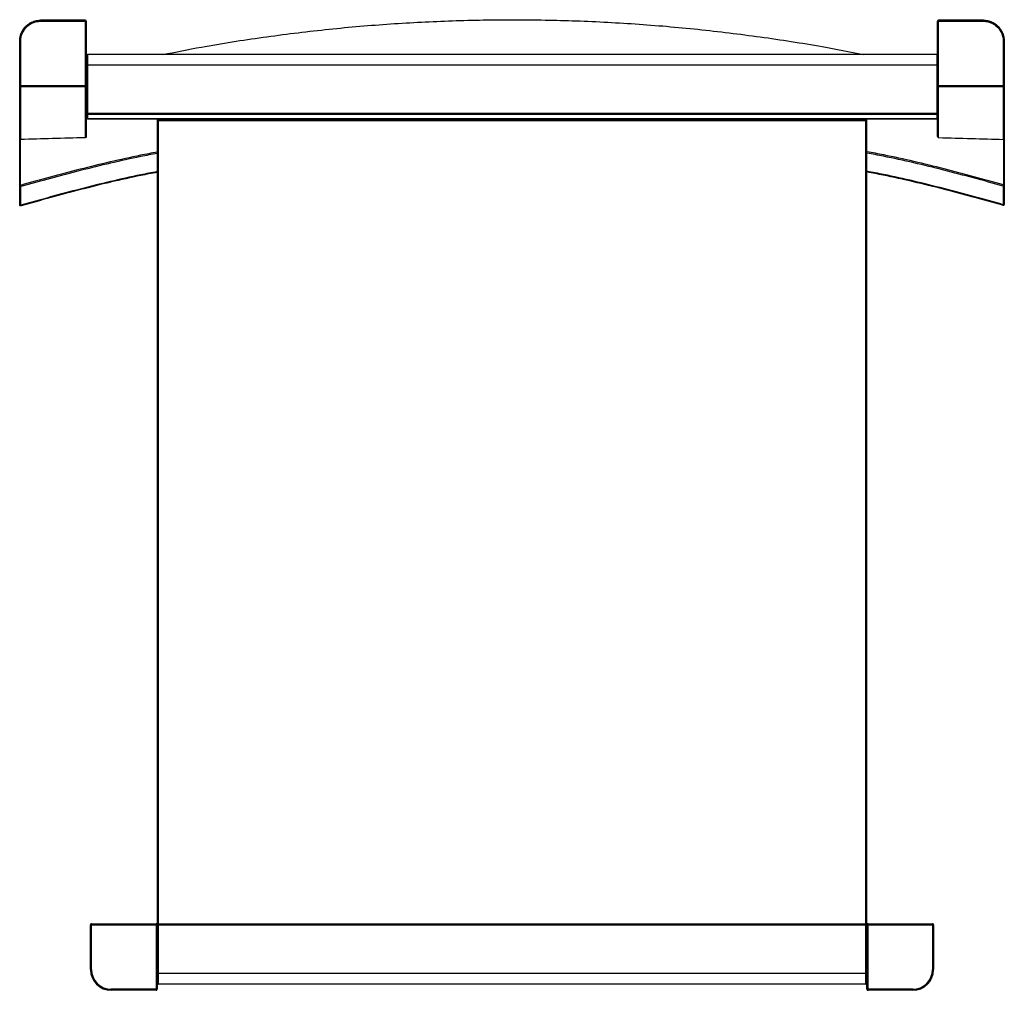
# Paper-space layout '_Back' of a CAD drawing. Header units: millimetres. Extents: x -236 to 236, y -233 to 233.
import ezdxf

# ---------------------------------------------------------------- set-up
doc = ezdxf.new("R2010")
doc.units = ezdxf.units.MM

psp = doc.layouts.new('_Back')

# ---------------------------------------------------------------- linework, layer by layer
at = {"color": 7, "linetype": 'Continuous', "lineweight": 25}
for p, q in [((-204.99, 232.79), (-226.49, 232.79)), ((-226.49, 232.79), (-226.49, 232.29)), ((-226.49, 232.29), (-204.49, 232.29)), ((-204.99, 232.79), (-204.99, 176.4)), ((-204.49, 232.29), (-204.49, 188.13)), ((204.45, 232.29), (226.45, 232.29)), ((204.45, 187.96), (204.45, 232.29)), ((226.45, 232.79), (204.95, 232.79)), ((204.95, 176.43), (204.95, 232.79)), ((226.45, 232.29), (226.45, 232.79)), ((-236.49, 222.79), (-235.99, 222.79)), ((-236.49, 176.02), (-236.49, 222.79)), ((-235.99, 175.52), (-235.99, 222.79)), ((235.95, 222.79), (236.45, 222.79)), ((235.95, 222.79), (235.95, 175.55)), ((236.45, 222.79), (236.45, 176.05)), ((-204.49, 215.78), (-204.49, 211.44)), ((204.03, 216.28), (-203.99, 216.28)), ((-203.99, 216.28), (-203.99, 185.39)), ((204.03, 216.28), (204.03, 185.39)), ((-203.99, 211.45), (204.03, 211.45)), ((-204.49, 201.28), (-236.49, 201.28)), ((-204.99, 200.78), (-235.99, 200.78)), ((-204.49, 201.1), (-204.49, 185.89)), ((236.45, 201.28), (204.45, 201.28)), ((235.95, 200.78), (204.95, 200.78)), ((-204.49, 187.6), (-204.49, 185.89)), ((-204.49, 185.8), (-204.49, 176.9)), ((204.03, 187.97), (-203.99, 187.97)), ((204.03, 187.45), (-203.99, 187.45)), ((-203.99, 185.39), (204.03, 185.39)), ((204.03, 185.39), (-203.99, 185.39)), ((-170.48, 184.86), (-170.48, -200.97)), ((170.02, 185.36), (-169.98, 185.36)), ((-169.98, 185.36), (-169.98, -230.07)), ((170.02, 185.36), (-169.98, 185.36)), ((170.02, 184.97), (-169.98, 184.97)), ((170.02, -230.07), (170.02, 185.36)), ((170.52, -200.97), (170.52, 184.86)), ((204.45, 176.93), (204.45, 185.65)), ((170.02, 184.46), (-169.98, 184.46)), ((-236.49, 144.11), (-236.49, 175.85)), ((-236.13, 153.51), (-236.13, 175.55)), ((236.13, 175.59), (236.13, 153.77)), ((236.49, 175.88), (236.49, 144.38)), ((-235.99, 143.96), (-235.99, 152.9)), ((235.99, 153.16), (235.99, 144.22)), ((-202.48, -223.07), (-202.48, -201.57)), ((-202.48, -201.57), (202.52, -201.57)), ((-201.98, -223.07), (-201.98, -201.07)), ((-201.98, -201.07), (-170.98, -201.07)), ((-170.98, -201.07), (-170.98, -233.07)), ((-170.48, -201.57), (-170.48, -232.57)), ((-169.98, -201.07), (170.02, -201.07)), ((170.52, -200.97), (170.52, -200.97)), ((170.52, -232.57), (170.52, -201.57)), ((171.02, -233.07), (171.02, -201.07)), ((171.02, -201.07), (202.02, -201.07)), ((202.02, -201.07), (202.02, -223.07)), ((202.52, -201.57), (202.52, -223.07)), ((-201.98, -223.07), (-202.48, -223.07)), ((170.52, -225.07), (-170.48, -225.07)), ((202.52, -223.07), (202.02, -223.07)), ((170.02, -230.07), (-169.98, -230.07)), ((-192.48, -233.07), (-192.48, -232.57)), ((-170.48, -232.57), (-192.48, -232.57)), ((-170.98, -233.07), (-192.48, -233.07)), ((192.52, -232.57), (170.52, -232.57)), ((192.52, -233.07), (171.02, -233.07)), ((192.52, -232.57), (192.52, -233.07))]:
    psp.add_line(p, q, dxfattribs=at)
for centre, radius, start, end in [((-204.99, 232.29), 0.5, 0, 90), ((204.95, 232.29), 0.5, 90, 180), ((-203.99, 215.78), 0.5, 90, 180), ((204.03, 215.78), 0.5, 31.1628, 90), ((-204.11, 207.86), 3.6, 88.0109, 95.9867), ((204.08, 203.35), 8.1, 87.3535, 90.3852), ((-235.99, 201.28), 0.5, 180.0175, 270.0175), ((-204.99, 201.28), 0.5, 269.9825, 359.9825), ((204.95, 201.28), 0.5, 180.0175, 270.0175), ((235.95, 201.28), 0.5, 269.9825, 359.9825), ((-204.11, 184.37), 3.6, 88.0109, 95.9867), ((-203.99, 187.95), 0.5, 180.0175, 270.0175), ((-203.99, 185.89), 0.5, 180.0175, 270.0175), ((-169.98, 184.86), 0.5, 89.9825, 179.9825), ((-169.98, 184.47), 0.5, 89.9825, 179.9825), ((-170.11, 188.05), 3.6, 264.0133, 271.9891), ((170.02, 184.86), 0.5, 0.0175, 90.0175), ((170.02, 184.47), 0.5, 0.0175, 90.0175), ((170.14, 188.05), 3.6, 268.0109, 275.9867), ((204.08, 179.67), 8.3, 87.4602, 90.3607), ((204.03, 187.95), 0.5, 269.991, 336.9287), ((204.03, 185.89), 0.5, 269.991, 336.9287), ((-170.98, -201.57), 0.5, 0, 90), ((-169.98, -200.97), 0.5, 180, 216.7519), ((-170.11, -197.39), 3.6, 264.0133, 271.9891), ((-169.98, -201.57), 0.5, 90, 180), ((170.13, -196.68), 4.31, 268.472, 275.0858), ((170.02, -201.57), 0.5, 0, 90), ((171.02, -201.57), 0.5, 90, 180), ((-192.48, -223.07), 10, 180, 270), ((-192.48, -223.07), 9.5, 180, 270), ((192.52, -223.07), 10, 270, 360), ((192.52, -223.07), 9.5, 270, 0), ((-169.98, -229.57), 0.5, 180, 270), ((170.02, -229.57), 0.5, 270, 360)]:
    psp.add_arc(centre, radius, start, end, dxfattribs=at)
for points, knots in [([(-236.49, 222.79), (-236.49, 222.89), (-236.49, 223.09), (-236.47, 223.38), (-236.45, 223.67), (-236.42, 223.95), (-236.39, 224.23), (-236.34, 224.5), (-236.29, 224.77), (-236.24, 225.03), (-236.17, 225.29), (-236.1, 225.54), (-236.03, 225.79), (-235.95, 226.03), (-235.87, 226.27), (-235.78, 226.5), (-235.68, 226.72), (-235.59, 226.94), (-235.49, 227.16), (-235.38, 227.37), (-235.27, 227.57), (-235.16, 227.77), (-235.05, 227.96), (-234.94, 228.15), (-234.82, 228.33), (-234.7, 228.5), (-234.58, 228.68), (-234.45, 228.84), (-234.33, 229), (-234.2, 229.16), (-234.08, 229.31), (-233.95, 229.45), (-233.82, 229.59), (-233.69, 229.73), (-233.45, 229.98), (-233.07, 230.33), (-232.54, 230.76), (-232, 231.15), (-231.43, 231.5), (-230.84, 231.81), (-230.24, 232.07), (-229.63, 232.3), (-229, 232.48), (-228.38, 232.62), (-227.75, 232.72), (-227.12, 232.78), (-226.7, 232.79), (-226.49, 232.79)], [0, 0, 0, 0, 0.018943, 0.037609, 0.056004, 0.074135, 0.092006, 0.109623, 0.126991, 0.144114, 0.160997, 0.177641, 0.194052, 0.210232, 0.226184, 0.24191, 0.257413, 0.272694, 0.287757, 0.302602, 0.317231, 0.331647, 0.345849, 0.35984, 0.373621, 0.387192, 0.400555, 0.41371, 0.426659, 0.439401, 0.451937, 0.464268, 0.476393, 0.488314, 0.500031, 0.543485, 0.586532, 0.629225, 0.671612, 0.713737, 0.755645, 0.797213, 0.838386, 0.879211, 0.919727, 0.959977, 1, 1, 1, 1]), ([(-235.99, 222.79), (-235.99, 224.03), (-235.74, 225.28), (-234.79, 227.58), (-234.09, 228.63), (-232.33, 230.39), (-231.27, 231.09), (-228.98, 232.05), (-227.73, 232.3), (-226.49, 232.29)], [0, 0, 0, 0, 0.25, 0.25, 0.5, 0.5, 0.75, 0.75, 1, 1, 1, 1]), ([(-167.83, 216.28), (-161.63, 217.53), (-145.64, 220.74), (-119.58, 224.77), (-89.87, 228.47), (-60.16, 231.07), (-30.51, 232.66), (-0.79, 233.21), (29.13, 232.74), (59.19, 231.21), (89.33, 228.62), (119.28, 224.94), (145.78, 220.88), (162.18, 217.6), (168.76, 216.28)], [0, 0, 0, 0, 0.056005, 0.144658, 0.23355, 0.321032, 0.408631, 0.496289, 0.583948, 0.673338, 0.762608, 0.851697, 0.940546, 1, 1, 1, 1]), ([(226.45, 232.79), (226.56, 232.79), (226.78, 232.79), (227.1, 232.77), (227.43, 232.75), (227.76, 232.71), (228.09, 232.66), (228.42, 232.6), (228.74, 232.53), (229.07, 232.45), (229.39, 232.35), (229.72, 232.25), (230.04, 232.13), (230.35, 232), (230.67, 231.86), (230.98, 231.71), (231.28, 231.55), (231.58, 231.38), (231.88, 231.19), (232.17, 231), (232.45, 230.79), (232.73, 230.58), (233, 230.35), (233.27, 230.11), (233.53, 229.85), (233.81, 229.57), (234.09, 229.25), (234.37, 228.9), (234.64, 228.54), (234.9, 228.14), (235.15, 227.73), (235.39, 227.28), (235.61, 226.81), (235.81, 226.31), (235.99, 225.79), (236.15, 225.24), (236.28, 224.66), (236.37, 224.06), (236.44, 223.43), (236.44, 223.01), (236.45, 222.79)], [0, 0, 0, 0, 0.020857, 0.041771, 0.062748, 0.083792, 0.104911, 0.126108, 0.147391, 0.168764, 0.190235, 0.211809, 0.233494, 0.255293, 0.277164, 0.29909, 0.321078, 0.343136, 0.365269, 0.387483, 0.409786, 0.432185, 0.454686, 0.477297, 0.500026, 0.526069, 0.553104, 0.581134, 0.610164, 0.640202, 0.671259, 0.703346, 0.736481, 0.770682, 0.805973, 0.842382, 0.879943, 0.918697, 0.958696, 1, 1, 1, 1]), ([(226.45, 232.29), (227.69, 232.3), (228.94, 232.05), (231.23, 231.09), (232.29, 230.39), (234.05, 228.63), (234.75, 227.58), (235.7, 225.28), (235.95, 224.03), (235.95, 222.79)], [0, 0, 0, 0, 0.25, 0.25, 0.5, 0.5, 0.75, 0.75, 1, 1, 1, 1]), ([(236.45, 199.78), (236.45, 199.77), (236.48, 199.71), (236.49, 199.65), (236.49, 199.6)], [0, 0, 0, 0, 0.169851, 1, 1, 1, 1]), ([(-169.97, 185.35), (-170.04, 185.35), (-170.17, 185.33), (-170.34, 185.22), (-170.45, 185.05), (-170.47, 184.92), (-170.48, 184.85)], [0, 0, 0, 0, 0.25001, 0.500001, 0.749895, 1, 1, 1, 1]), ([(170.52, 184.85), (170.51, 184.92), (170.49, 185.05), (170.38, 185.22), (170.21, 185.33), (170.08, 185.35), (170.01, 185.35)], [0, 0, 0, 0, 0.250103, 0.499999, 0.749984, 1, 1, 1, 1]), ([(-236.49, 176.02), (-236.49, 175.96), (-236.48, 175.9), (-236.43, 175.78), (-236.39, 175.72), (-236.29, 175.62), (-236.23, 175.58), (-236.11, 175.53), (-236.05, 175.52), (-235.99, 175.52)], [0, 0, 0, 0, 0.25, 0.25, 0.5, 0.5, 0.75, 0.75, 1, 1, 1, 1]), ([(-204.49, 176.9), (-204.49, 176.85), (-204.5, 176.78), (-204.55, 176.66), (-204.59, 176.6), (-204.68, 176.5), (-204.74, 176.46), (-204.87, 176.42), (-204.93, 176.4), (-204.99, 176.4)], [0, 0, 0, 0, 0.25, 0.25, 0.5, 0.5, 0.75, 0.75, 1, 1, 1, 1]), ([(204.45, 176.93), (204.45, 176.87), (204.46, 176.81), (204.51, 176.68), (204.55, 176.62), (204.64, 176.53), (204.7, 176.49), (204.83, 176.44), (204.89, 176.43), (204.95, 176.43)], [0, 0, 0, 0, 0.25, 0.25, 0.5, 0.5, 0.75, 0.75, 1, 1, 1, 1]), ([(236.45, 176.05), (236.45, 175.99), (236.44, 175.93), (236.39, 175.8), (236.35, 175.75), (236.25, 175.65), (236.19, 175.61), (236.07, 175.56), (236.01, 175.55), (235.95, 175.55)], [0, 0, 0, 0, 0.25, 0.25, 0.5, 0.5, 0.75, 0.75, 1, 1, 1, 1]), ([(-170.48, 169.48), (-173.14, 168.97), (-185.56, 166.59), (-207.5, 161.38), (-226.6, 156.13), (-236.13, 153.51)], [0, 0, 0, 0, 0.119907, 0.560989, 1, 1, 1, 1]), ([(-170.48, 168.84), (-173.1, 168.34), (-185.48, 165.96), (-207.37, 160.77), (-226.47, 155.52), (-235.99, 152.9)], [0, 0, 0, 0, 0.118519, 0.560296, 1, 1, 1, 1]), ([(236.13, 153.77), (226.62, 156.37), (207.55, 161.59), (185.63, 166.77), (173.2, 169.14), (170.52, 169.65)], [0, 0, 0, 0, 0.438445, 0.878955, 1, 1, 1, 1]), ([(235.99, 153.16), (226.48, 155.76), (207.43, 160.98), (185.55, 166.15), (173.16, 168.51), (170.52, 169.01)], [0, 0, 0, 0, 0.439134, 0.880335, 1, 1, 1, 1]), ([(-170.48, 160.09), (-173.11, 159.58), (-185.51, 157.17), (-207.4, 151.91), (-226.47, 146.61), (-235.99, 143.96)], [0, 0, 0, 0, 0.119074, 0.560597, 1, 1, 1, 1]), ([(-170.48, 159.76), (-173.08, 159.25), (-185.43, 156.86), (-207.27, 151.61), (-226.33, 146.31), (-235.84, 143.66)], [0, 0, 0, 0, 0.117665, 0.559894, 1, 1, 1, 1]), ([(235.99, 144.22), (226.49, 146.85), (207.45, 152.13), (185.57, 157.36), (173.18, 159.75), (170.52, 160.26)], [0, 0, 0, 0, 0.438837, 0.879787, 1, 1, 1, 1]), ([(235.84, 143.92), (226.35, 146.55), (207.32, 151.82), (185.49, 157.04), (173.14, 159.43), (170.52, 159.93)], [0, 0, 0, 0, 0.439535, 0.881187, 1, 1, 1, 1]), ([(-236.13, 153.51), (-236.16, 153.5), (-236.2, 153.49), (-236.24, 153.47), (-236.29, 153.44), (-236.34, 153.4), (-236.4, 153.33), (-236.45, 153.25), (-236.48, 153.15), (-236.49, 153.09), (-236.49, 153.06)], [0, 0, 0, 0, 0.119302, 0.200587, 0.243648, 0.383069, 0.500256, 0.686685, 0.849844, 1, 1, 1, 1]), ([(-236.49, 153.06), (-236.49, 153.04), (-236.48, 153.02), (-236.43, 152.98), (-236.39, 152.96), (-236.29, 152.93), (-236.23, 152.92), (-236.11, 152.9), (-236.05, 152.9), (-235.99, 152.9)], [0, 0, 0, 0, 0.25, 0.25, 0.5, 0.5, 0.75, 0.75, 1, 1, 1, 1]), ([(-236.13, 153.51), (-236.13, 153.49), (-236.13, 153.46), (-236.12, 153.38), (-236.11, 153.33), (-236.08, 153.21), (-236.06, 153.14), (-236.02, 153.02), (-236.01, 152.95), (-235.99, 152.9)], [0, 0, 0, 0, 0.25, 0.25, 0.5, 0.5, 0.75, 0.75, 1, 1, 1, 1]), ([(235.99, 153.16), (236.01, 153.21), (236.02, 153.28), (236.06, 153.4), (236.08, 153.47), (236.1, 153.59), (236.12, 153.64), (236.13, 153.72), (236.13, 153.75), (236.13, 153.77)], [0, 0, 0, 0, 0.25, 0.25, 0.5, 0.5, 0.75, 0.75, 1, 1, 1, 1]), ([(236.49, 153.32), (236.49, 153.3), (236.48, 153.28), (236.43, 153.24), (236.39, 153.22), (236.29, 153.19), (236.23, 153.18), (236.11, 153.16), (236.05, 153.16), (235.99, 153.16)], [0, 0, 0, 0, 0.25, 0.25, 0.5, 0.5, 0.75, 0.75, 1, 1, 1, 1]), ([(236.49, 153.32), (236.49, 153.34), (236.49, 153.39), (236.47, 153.46), (236.44, 153.53), (236.4, 153.6), (236.34, 153.66), (236.28, 153.7), (236.21, 153.74), (236.17, 153.76), (236.13, 153.77)], [0, 0, 0, 0, 0.1116766, 0.2294462, 0.3577274, 0.500045, 0.6171446, 0.7566029, 0.8350903, 1, 1, 1, 1]), ([(236.44, 153.25), (236.44, 153.27), (236.45, 153.34), (236.43, 153.45), (236.38, 153.57), (236.33, 153.65), (236.29, 153.69), (236.26, 153.71)], [0, 0, 0, 0, 0.087348, 0.437018, 0.612869, 0.793458, 1, 1, 1, 1]), ([(-236.49, 144.11), (-236.49, 144.1), (-236.48, 144.08), (-236.43, 144.04), (-236.39, 144.02), (-236.29, 143.99), (-236.23, 143.98), (-236.11, 143.96), (-236.05, 143.96), (-235.99, 143.96)], [0, 0, 0, 0, 0.25, 0.25, 0.5, 0.5, 0.75, 0.75, 1, 1, 1, 1]), ([(-235.84, 143.66), (-235.99, 143.62), (-236.16, 143.64), (-236.41, 143.82), (-236.49, 143.97), (-236.49, 144.11)], [0, 0, 0, 0, 0.5, 0.5, 1, 1, 1, 1]), ([(-235.84, 143.66), (-235.84, 143.64), (-235.85, 143.63), (-235.86, 143.64), (-235.87, 143.65), (-235.9, 143.71), (-235.92, 143.75), (-235.95, 143.85), (-235.97, 143.91), (-235.99, 143.96)], [0, 0, 0, 0, 0.25, 0.25, 0.5, 0.5, 0.75, 0.75, 1, 1, 1, 1]), ([(235.84, 143.92), (235.86, 143.92), (235.91, 143.91), (235.98, 143.9), (236.07, 143.91), (236.17, 143.93), (236.29, 143.99), (236.38, 144.08), (236.45, 144.18), (236.48, 144.28), (236.49, 144.35), (236.49, 144.38)], [0, 0, 0, 0, 0.065829, 0.144536, 0.235908, 0.343024, 0.500117, 0.646682, 0.764375, 0.899407, 1, 1, 1, 1]), ([(235.99, 144.22), (235.97, 144.17), (235.95, 144.11), (235.92, 144.02), (235.9, 143.98), (235.87, 143.92), (235.86, 143.9), (235.85, 143.89), (235.84, 143.9), (235.84, 143.92)], [0, 0, 0, 0, 0.25, 0.25, 0.5, 0.5, 0.75, 0.75, 1, 1, 1, 1]), ([(236.49, 144.38), (236.49, 144.36), (236.48, 144.34), (236.43, 144.3), (236.39, 144.28), (236.29, 144.25), (236.23, 144.24), (236.11, 144.23), (236.05, 144.22), (235.99, 144.22)], [0, 0, 0, 0, 0.25, 0.25, 0.5, 0.5, 0.75, 0.75, 1, 1, 1, 1]), ([(-201.98, -201.07), (-202.01, -201.08), (-202.08, -201.08), (-202.18, -201.12), (-202.27, -201.16), (-202.37, -201.25), (-202.44, -201.35), (-202.48, -201.48), (-202.48, -201.54), (-202.48, -201.57)], [0, 0, 0, 0, 0.128151, 0.256959, 0.383685, 0.50728, 0.756111, 0.879565, 1, 1, 1, 1]), ([(170.41, -201.26), (170.43, -201.23), (170.5, -201.14), (170.51, -201.03), (170.52, -200.96)], [0, 0, 0, 0, 0.395485, 1, 1, 1, 1]), ([(202.52, -201.57), (202.52, -201.54), (202.52, -201.48), (202.48, -201.35), (202.41, -201.25), (202.31, -201.16), (202.22, -201.12), (202.12, -201.08), (202.05, -201.08), (202.02, -201.07)], [0, 0, 0, 0, 0.120435, 0.2438891, 0.4927195, 0.6163146, 0.7430414, 0.8718494, 1, 1, 1, 1]), ([(-170.99, -233.07), (-170.96, -233.07), (-170.89, -233.06), (-170.77, -233.03), (-170.66, -232.95), (-170.58, -232.85), (-170.53, -232.76), (-170.5, -232.67), (-170.49, -232.6), (-170.49, -232.57)], [0, 0, 0, 0, 0.120435, 0.243889, 0.49272, 0.616315, 0.743041, 0.871849, 1, 1, 1, 1]), ([(170.53, -232.57), (170.53, -232.6), (170.54, -232.67), (170.57, -232.76), (170.62, -232.85), (170.7, -232.95), (170.81, -233.03), (170.93, -233.06), (170.99, -233.07), (171.03, -233.07)], [0, 0, 0, 0, 0.128151, 0.256959, 0.383685, 0.50728, 0.756111, 0.879565, 1, 1, 1, 1])]:
    psp.add_open_spline(points, degree=3, knots=knots, dxfattribs=at)
for points in [[(-204.99, 176.4), (-215.64, 176.12), (-225.97, 175.83), (-235.99, 175.52)], [(204.95, 176.43), (215.6, 176.15), (225.92, 175.86), (235.95, 175.55)]]:
    psp.add_open_spline(points, degree=3, dxfattribs=at)

doc.saveas('drawing.dxf')
